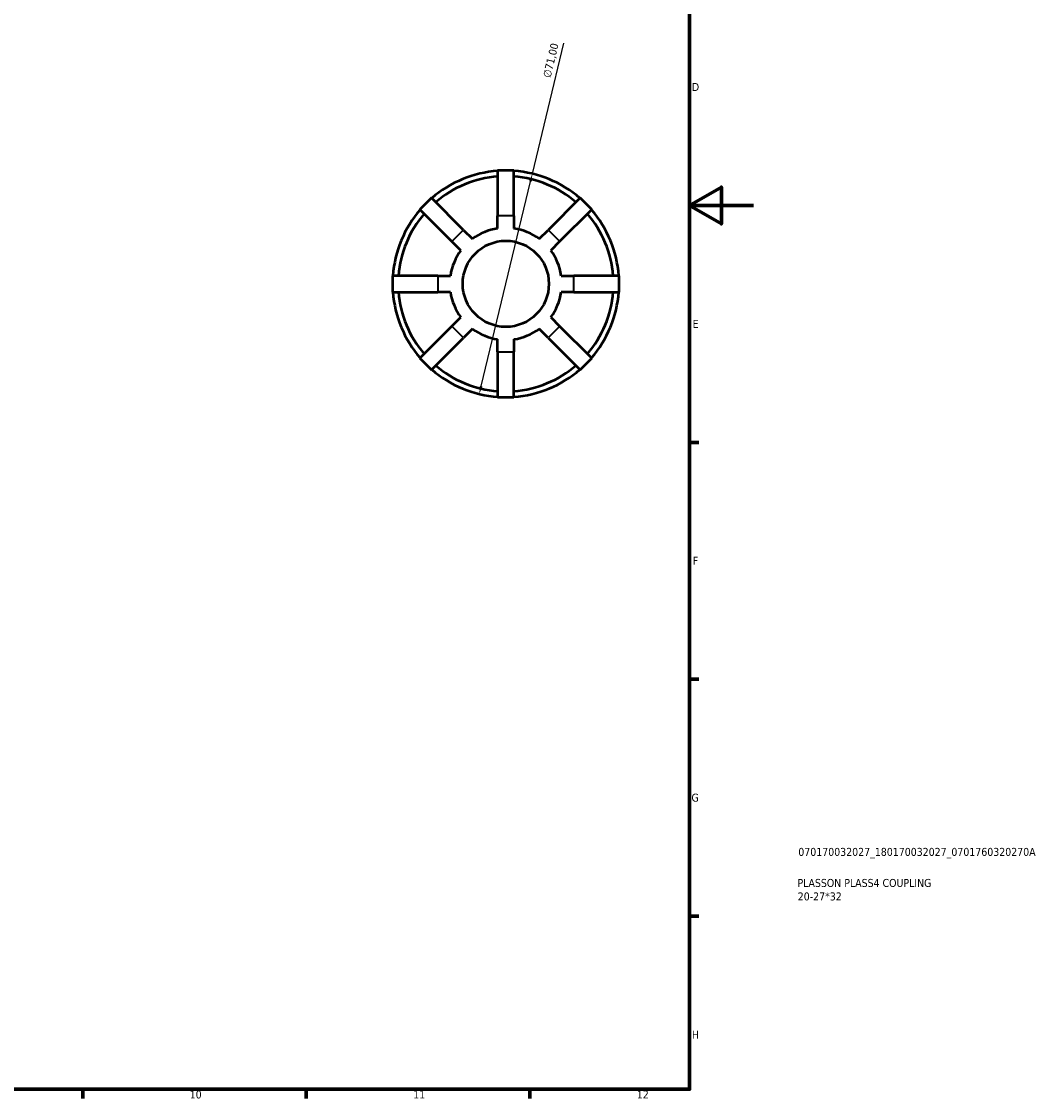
# Model space of a CAD drawing. Header units: millimetres. Extents: x -11 to 931, y 0 to 594.
# Tile 4 of 5: x 612 to 931, y 17 to 355. Entities that reach past the tile are written whole.
import ezdxf

# ---------------------------------------------------------------- set-up
doc = ezdxf.new("R2010")
doc.units = ezdxf.units.MM
for name, color, linetype, lineweight in [('Border (ISO)', 7, 'Continuous', 70), ('Dimension (ISO)', 7, 'Continuous', 25), ('Title (ISO)', 7, 'Continuous', 50), ('Visible (ISO)', 7, 'Continuous', 50), ('Visible Narrow (ISO)', 7, 'Continuous', 35)]:
    doc.layers.add(name, color=color, linetype=linetype, lineweight=lineweight)
doc.styles.add('Note Text (ISO)', font='tahoma.ttf')
doc.dimstyles.new('Default (ISO)', dxfattribs={"dimtxt": 2.5, "dimasz": 2.5, "dimexe": 3.175, "dimexo": 0, "dimgap": 0.762, "dimtad": 1, "dimrnd": 1e-08, "dimzin": 0, "dimtxsty": 'Note Text (ISO)', "dimcen": 0.09, "dimdle": 10, "dimclrd": 256, "dimclre": 256, "dimclrt": 232, "dimazin": 0, "dimtfac": 1.40208, "dimtmove": 0, "dimatfit": 3, "dimfxl": 1, "dimtolj": 1, "dimtzin": 0, "dimlwd": -1, "dimlwe": -1, "dimarcsym": 0})

# ---------------------------------------------------------------- blocks, each defined once
blk = doc.blocks.new('Borders Default Border')
at = {"layer": 'Border (ISO)'}
for p, q in [((821, 222.75), (823.9, 222.75)), ((821, 148.5), (823.9, 148.5)), ((821, 74.25), (823.9, 74.25)), ((630.75, 20), (630.75, 17.1)), ((700.83, 20), (700.83, 17.1)), ((770.92, 20), (770.92, 17.1))]:
    blk.add_line(p, q, dxfattribs=at)
at = {"layer": 'Border (ISO)', "flags": 128}
for points in [[(20, 20), (20, 574), (821, 574), (821, 20), (20, 20)], [(841, 297), (821, 297), (831, 302.77), (831, 291.23), (821, 297)]]:
    blk.add_lwpolyline(points, dxfattribs=at)
at = {"layer": 'Border (ISO)', "color": 232, "true_color": 0xca0064, "char_height": 2.5, "attachment_point": 7, "style": 'Note Text (ISO)'}
for s, insert in [('D', (821.73, 332.88)), ('E', (821.94, 258.63)), ('F', (822, 184.38)), ('G', (821.61, 110.08)), ('H', (821.74, 35.88)), ('10', (664.29, 17.05)), ('11', (734.37, 17.1)), ('12', (804.46, 17.1))]:
    blk.add_mtext(s, dxfattribs=dict(at, insert=insert))
blk = doc.blocks.new('Title Blocks ISO')
at = {"layer": 'Title (ISO)', "color": 232, "true_color": 0xca0064, "style": 'Note Text (ISO)'}
for tag, p in [('PART_NUMBER_001', (34.08, 73.13)), ('DESCRIPTION_001', (33.84, 63.4)), ('DESCRIPTION_002', (33.91, 59.18))]:
    blk.add_attdef(tag, p, '', height=2.5, dxfattribs=at)
blk = doc.blocks.new('*D12')
at = {"layer": 'Defpoints', "color": 0, "transparency": 16777216}
for p in [(771.71, 306.94), (755.08, 237.92)]:
    blk.add_point(p, dxfattribs=at)
at = {"layer": 'Dimension (ISO)', "transparency": 16777216}
for p, q in [((771.71, 306.94), (781.58, 347.88)), ((755.66, 240.35), (771.13, 304.51))]:
    blk.add_line(p, q, dxfattribs=at)
blk.add_arc((763.4, 272.43), 35.5, 71.3242, 94.1353, dxfattribs=at)
for points in [[(770.72, 304.61), (771.53, 304.41), (771.71, 306.94)], [(755.26, 240.44), (756.07, 240.25), (755.08, 237.92)]]:
    blk.add_solid(points, dxfattribs=at)
at = {"layer": 'Dimension (ISO)', "color": 232, "true_color": 0xca0064, "transparency": 16777216, "insert": (774.96, 337.39), "char_height": 2.5, "attachment_point": 1, "rotation": 76.4485, "style": 'Note Text (ISO)'}
blk.add_mtext('\\A1;∅71,00', dxfattribs=at)

msp = doc.modelspace()

# ---------------------------------------------------------------- linework, layer by layer
at = {"layer": 'Visible (ISO)'}
for p, q in [((760.836, 307.927), (760.836, 293.727)), ((765.956, 307.927), (760.836, 307.927)), ((765.956, 293.727), (765.956, 307.927)), ((740.104, 299.34), (736.483, 295.719)), ((750.145, 289.299), (740.104, 299.34)), ((786.688, 299.34), (776.647, 289.299)), ((790.308, 295.719), (786.688, 299.34)), ((736.483, 295.719), (746.524, 285.679)), ((760.836, 289.807), (760.836, 293.727)), ((765.956, 293.727), (765.956, 289.807)), ((780.267, 285.679), (790.308, 295.719)), ((750.145, 289.299), (752.917, 286.527)), ((773.875, 286.527), (776.647, 289.299)), ((749.296, 282.906), (746.524, 285.679)), ((780.267, 285.679), (777.495, 282.906)), ((727.896, 274.987), (727.896, 269.867)), ((742.096, 274.987), (727.896, 274.987)), ((742.096, 274.987), (746.016, 274.987)), ((780.775, 274.987), (784.696, 274.987)), ((798.896, 274.987), (784.696, 274.987)), ((798.896, 269.867), (798.896, 274.987)), ((727.896, 269.867), (742.096, 269.867)), ((746.016, 269.867), (742.096, 269.867)), ((784.696, 269.867), (780.775, 269.867)), ((784.696, 269.867), (798.896, 269.867)), ((746.524, 259.176), (749.296, 261.948)), ((777.495, 261.948), (780.267, 259.176)), ((746.524, 259.176), (736.483, 249.135)), ((752.917, 258.328), (750.145, 255.556)), ((776.647, 255.556), (773.875, 258.328)), ((790.308, 249.135), (780.267, 259.176)), ((740.104, 245.515), (750.145, 255.556)), ((760.836, 251.127), (760.836, 255.048)), ((765.956, 255.048), (765.956, 251.127)), ((776.647, 255.556), (786.688, 245.515)), ((760.836, 251.127), (760.836, 236.927)), ((765.956, 236.927), (765.956, 251.127)), ((736.483, 249.135), (740.104, 245.515)), ((786.688, 245.515), (790.308, 249.135)), ((760.836, 236.927), (765.956, 236.927))]:
    msp.add_line(p, q, dxfattribs=at)
msp.add_circle((763.396, 272.427), 13.5, dxfattribs=at)
for radius, start, end in [(35.5, 94.13534, 130.86466), (35.5, 49.13534, 85.86466), (33.725, 94.3534, 130.6466), (33.725, 49.3534, 85.6466), (35.5, 139.13534, 175.86466), (33.725, 139.3534, 175.6466), (33.725, 4.3534, 40.6466), (35.5, 4.13534, 40.86466), (17.567, 98.37934, 126.62066), (17.567, 53.37934, 81.62066), (17.567, 143.37934, 171.62066), (17.567, 8.37934, 36.62066), (35.5, 184.13534, 220.86466), (33.725, 184.3534, 220.6466), (17.567, 188.37934, 216.62066), (17.567, 323.37934, 351.62066), (33.725, 319.3534, 355.6466), (35.5, 319.13534, 355.86466), (17.567, 233.37934, 261.62066), (17.567, 278.37934, 306.62066), (33.725, 229.3534, 265.6466), (33.725, 274.3534, 310.6466), (35.5, 229.13534, 265.86466), (35.5, 274.13534, 310.86466)]:
    msp.add_arc((763.396, 272.427), radius, start, end, dxfattribs=at)
at = {"layer": 'Visible Narrow (ISO)'}
for p, q in [((765.7, 293.727), (761.092, 293.727)), ((749.964, 289.118), (746.705, 285.86)), ((780.086, 285.86), (776.828, 289.118)), ((742.096, 274.731), (742.096, 270.123)), ((784.696, 270.123), (784.696, 274.731)), ((746.705, 258.995), (749.964, 255.737)), ((776.828, 255.737), (780.086, 258.995)), ((761.092, 251.127), (765.7, 251.127))]:
    msp.add_line(p, q, dxfattribs=at)

# ---------------------------------------------------------------- block references
msp.add_blockref('Borders Default Border', (0, 0))
msp.add_blockref('Title Blocks ISO', (821, 20)).add_auto_attribs({'PART_NUMBER_001': '070170032027_180170032027_0701760320270A', 'DESCRIPTION_001': 'PLASSON PLASS4 COUPLING', 'DESCRIPTION_002': '20-27*32'})

# ---------------------------------------------------------------- dimensions: what is measured, and where the dimension line sits
at = {"layer": 'Dimension (ISO)'}
dim = msp.add_diameter_dim_2p(p1=(755.078, 237.916), p2=(771.714, 306.939), dimstyle='Default (ISO)', override={"dimdec": 2, "dimlfac": 1, "dimtp": 0, "dimtm": 0, "dimtdec": 2, "dimatfit": 2}, dxfattribs=at)
dim.commit()
dim.dimension.update_dxf_attribs({"geometry": '*D12', "text_midpoint": (780.116, 341.798), "dimtype": 163})

doc.saveas('drawing.dxf')
